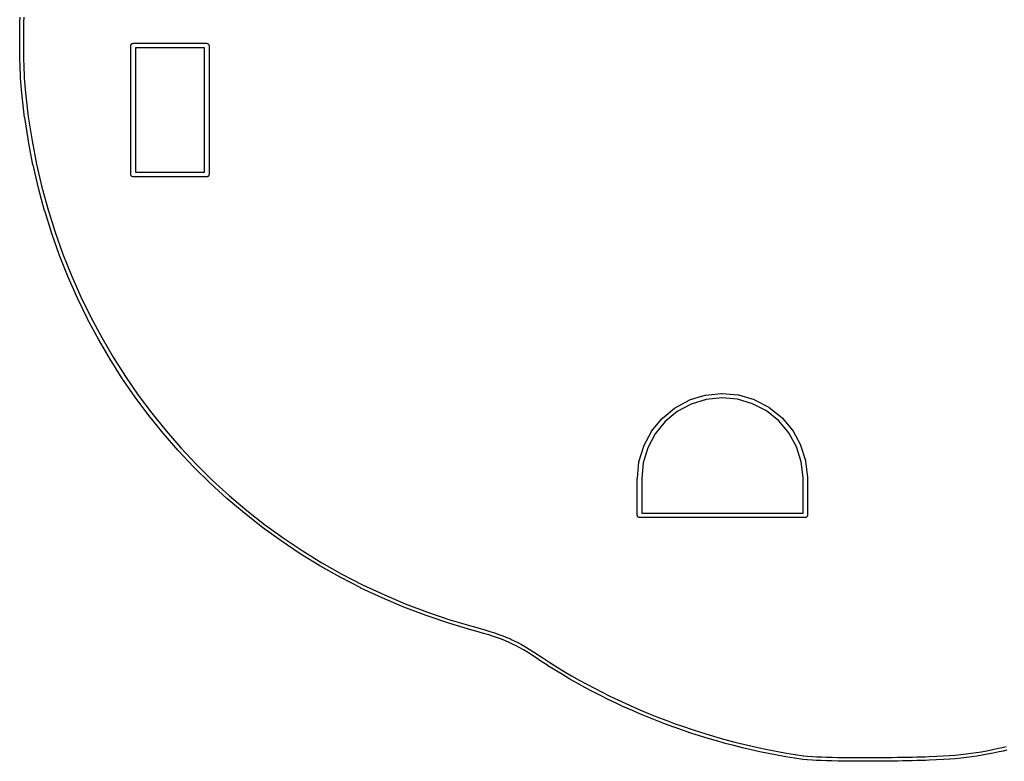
# Model space of a CAD drawing. Extents: x 50.3 to 149.9, y -133.7 to -53.
# Tile 1 of 14: x 51.9 to 78.7, y -133.7 to -113.5. Entities that reach past the tile are written whole.
import ezdxf

# ---------------------------------------------------------------- set-up
doc = ezdxf.new("R2010")
doc.units = 0
doc.layers.add('BLACK', color=7, linetype='CONTINUOUS')

msp = doc.modelspace()

# ---------------------------------------------------------------- linework, layer by layer
at = {"layer": 'BLACK', "linetype": 'CONTINUOUS'}
for p, q in [((51.9229, -113.746), (51.9255, -113.614)), ((51.9255, -113.614), (51.9289, -113.482)), ((51.9255, -113.614), (51.9255, -113.614)), ((51.9255, -113.614), (51.9255, -113.614)), ((52.0255, -113.616), (52.0228, -113.747)), ((52.0289, -113.485), (52.0255, -113.616)), ((51.9197, -114.009), (51.9209, -113.878)), ((51.9209, -113.878), (51.9229, -113.746)), ((51.9209, -113.878), (51.9209, -113.878)), ((51.9209, -113.878), (51.9209, -113.878)), ((51.9229, -113.746), (51.9229, -113.746)), ((51.9229, -113.746), (51.9229, -113.746)), ((52.0209, -113.879), (52.0197, -114.01)), ((52.0228, -113.747), (52.0209, -113.879)), ((51.9193, -114.14), (51.9197, -114.009)), ((51.9193, -114.141), (51.9193, -114.14)), ((51.9193, -114.14), (51.9193, -114.14)), ((51.9196, -114.27), (51.9193, -114.141)), ((51.9197, -114.009), (51.9197, -114.009)), ((51.9197, -114.009), (51.9197, -114.009)), ((52.0197, -114.01), (52.0193, -114.141)), ((52.0193, -114.141), (52.0196, -114.27)), ((51.9196, -114.271), (51.9196, -114.27)), ((51.9196, -114.27), (51.9196, -114.27)), ((51.9207, -114.399), (51.9196, -114.271)), ((51.9207, -114.4), (51.9207, -114.399)), ((51.9207, -114.399), (51.9207, -114.399)), ((51.9225, -114.527), (51.9207, -114.4)), ((52.0196, -114.27), (52.0207, -114.398)), ((52.0207, -114.398), (52.0225, -114.525)), ((54.9397, -114.25), (54.9409, -114.238)), ((54.94, -114.253), (54.9397, -114.25)), ((54.94, -117.747), (54.94, -114.253)), ((54.9409, -114.238), (54.9443, -114.227)), ((54.9443, -114.227), (54.9499, -114.217)), ((54.9499, -114.217), (54.9574, -114.207)), ((54.9574, -114.207), (54.9665, -114.2)), ((54.9665, -114.2), (54.9769, -114.194)), ((54.9769, -114.194), (54.9882, -114.191)), ((54.9882, -114.191), (54.9971, -114.19)), ((54.9971, -114.19), (55, -114.19)), ((55, -114.19), (55.0029, -114.19)), ((55.0029, -114.19), (56.9971, -114.19)), ((55.06, -114.31), (55.06, -117.69)), ((56.94, -114.31), (55.06, -114.31)), ((56.94, -117.69), (56.94, -114.31)), ((56.9971, -114.19), (57, -114.19)), ((57, -114.19), (57.0029, -114.19)), ((57.0029, -114.19), (57.0118, -114.191)), ((57.0118, -114.191), (57.0231, -114.194)), ((57.0231, -114.194), (57.0335, -114.2)), ((57.0335, -114.2), (57.0426, -114.207)), ((57.0426, -114.207), (57.0501, -114.217)), ((57.0501, -114.217), (57.0557, -114.227)), ((57.0557, -114.227), (57.0591, -114.238)), ((57.0591, -114.238), (57.0603, -114.25)), ((57.0603, -114.25), (57.06, -114.253)), ((57.06, -114.253), (57.06, -117.747)), ((51.9252, -114.652), (51.9225, -114.527)), ((51.9225, -114.527), (51.9225, -114.527)), ((51.9225, -114.527), (51.9225, -114.527)), ((51.9286, -114.775), (51.9252, -114.652)), ((51.9252, -114.652), (51.9252, -114.652)), ((51.9252, -114.652), (51.9252, -114.652)), ((52.0225, -114.525), (52.0252, -114.65)), ((52.0252, -114.65), (52.0286, -114.772)), ((51.9329, -114.895), (51.9286, -114.775)), ((51.9286, -114.775), (51.9286, -114.775)), ((51.9286, -114.775), (51.9286, -114.775)), ((51.9329, -114.896), (51.9329, -114.895)), ((51.9329, -114.895), (51.9329, -114.895)), ((51.9379, -115.013), (51.9329, -114.896)), ((52.0286, -114.772), (52.0328, -114.892)), ((52.0328, -114.892), (52.0378, -115.009)), ((51.9438, -115.127), (51.9379, -115.013)), ((51.9379, -115.013), (51.9379, -115.013)), ((51.9379, -115.013), (51.9379, -115.013)), ((51.9438, -115.128), (51.9438, -115.127)), ((51.9438, -115.127), (51.9438, -115.127)), ((51.9505, -115.238), (51.9438, -115.128)), ((52.0378, -115.009), (52.0436, -115.122)), ((52.0436, -115.122), (52.0503, -115.232)), ((51.9505, -115.239), (51.9505, -115.238)), ((51.9505, -115.238), (51.9505, -115.238)), ((51.958, -115.345), (51.9505, -115.239)), ((51.9581, -115.346), (51.958, -115.345)), ((51.958, -115.345), (51.958, -115.345)), ((51.958, -115.345), (51.958, -115.345)), ((51.9756, -115.545), (51.9581, -115.346)), ((52.0503, -115.232), (52.0577, -115.337)), ((52.0577, -115.337), (52.0751, -115.535)), ((51.9757, -115.545), (51.9756, -115.545)), ((51.9757, -115.546), (51.9757, -115.545)), ((51.9757, -115.547), (51.9757, -115.546)), ((52.0541, -116.201), (51.9757, -115.547)), ((52.0751, -115.535), (52.1533, -116.189)), ((52.0542, -116.202), (52.0541, -116.201)), ((52.0543, -116.202), (52.0542, -116.202)), ((52.0544, -116.203), (52.0543, -116.202)), ((52.1559, -116.849), (52.0544, -116.203)), ((52.1533, -116.189), (52.2545, -116.833)), ((52.2545, -116.833), (52.3785, -117.468)), ((52.156, -116.85), (52.1559, -116.849)), ((52.1561, -116.85), (52.156, -116.85)), ((52.1562, -116.851), (52.1561, -116.85)), ((52.2806, -117.488), (52.1562, -116.851)), ((52.2807, -117.489), (52.2806, -117.488)), ((52.2808, -117.489), (52.2807, -117.489)), ((52.281, -117.49), (52.2808, -117.489)), ((52.4278, -118.118), (52.281, -117.49)), ((52.3785, -117.468), (52.5249, -118.094)), ((54.9397, -117.75), (54.94, -117.747)), ((54.9409, -117.762), (54.9397, -117.75)), ((54.9443, -117.773), (54.9409, -117.762)), ((54.9499, -117.783), (54.9443, -117.773)), ((54.9574, -117.793), (54.9499, -117.783)), ((54.9665, -117.8), (54.9574, -117.793)), ((54.9769, -117.806), (54.9665, -117.8)), ((54.9882, -117.809), (54.9769, -117.806)), ((54.9971, -117.81), (54.9882, -117.809)), ((55, -117.81), (54.9971, -117.81)), ((54.9971, -117.81), (54.9971, -117.81)), ((55.0029, -117.81), (55, -117.81)), ((56.9971, -117.81), (55.0029, -117.81)), ((55.06, -117.69), (56.94, -117.69)), ((57, -117.81), (56.9971, -117.81)), ((57.0029, -117.81), (57, -117.81)), ((57.0118, -117.809), (57.0029, -117.81)), ((57.0029, -117.81), (57.0029, -117.81)), ((57.0231, -117.806), (57.0118, -117.809)), ((57.0335, -117.8), (57.0231, -117.806)), ((57.0426, -117.793), (57.0335, -117.8)), ((57.0501, -117.783), (57.0426, -117.793)), ((57.0557, -117.773), (57.0501, -117.783)), ((57.0591, -117.762), (57.0557, -117.773)), ((57.0603, -117.75), (57.0591, -117.762)), ((57.06, -117.747), (57.0603, -117.75)), ((52.4279, -118.118), (52.4278, -118.118)), ((52.428, -118.119), (52.4279, -118.118)), ((52.4282, -118.12), (52.428, -118.119)), ((52.5971, -118.737), (52.4282, -118.12)), ((52.5249, -118.094), (52.6933, -118.71)), ((52.5973, -118.738), (52.5971, -118.737)), ((52.5974, -118.738), (52.5973, -118.738)), ((52.5976, -118.739), (52.5974, -118.738)), ((52.7882, -119.347), (52.5976, -118.739)), ((52.6933, -118.71), (52.8834, -119.316)), ((52.7884, -119.347), (52.7882, -119.347)), ((52.7886, -119.348), (52.7884, -119.347)), ((52.7888, -119.348), (52.7886, -119.348)), ((53.0008, -119.945), (52.7888, -119.348)), ((52.8834, -119.316), (53.0947, -119.911)), ((53.001, -119.945), (53.0008, -119.945)), ((53.0012, -119.946), (53.001, -119.945)), ((53.0014, -119.947), (53.0012, -119.946)), ((53.2344, -120.532), (53.0014, -119.947)), ((53.0947, -119.911), (53.3269, -120.494)), ((53.2346, -120.533), (53.2344, -120.532)), ((53.2348, -120.533), (53.2346, -120.533)), ((53.2351, -120.534), (53.2348, -120.533)), ((53.4886, -121.108), (53.2351, -120.534)), ((53.3269, -120.494), (53.5797, -121.066)), ((53.4889, -121.108), (53.4886, -121.108)), ((53.4891, -121.109), (53.4889, -121.108)), ((53.4894, -121.109), (53.4891, -121.109)), ((53.7632, -121.671), (53.4894, -121.109)), ((53.5797, -121.066), (53.8527, -121.626)), ((53.8527, -121.626), (54.1455, -122.174)), ((53.7635, -121.672), (53.7632, -121.671)), ((53.7637, -121.672), (53.7635, -121.672)), ((53.7641, -121.673), (53.7637, -121.672)), ((54.0578, -122.222), (53.7641, -121.673)), ((54.1455, -122.174), (54.4578, -122.708)), ((54.0581, -122.222), (54.0578, -122.222)), ((54.0583, -122.223), (54.0581, -122.222)), ((54.0587, -122.223), (54.0583, -122.223)), ((54.3719, -122.76), (54.0587, -122.223)), ((54.4578, -122.708), (54.7891, -123.23)), ((54.3722, -122.76), (54.3719, -122.76)), ((54.3725, -122.761), (54.3722, -122.76)), ((54.3729, -122.761), (54.3725, -122.761)), ((54.7052, -123.284), (54.3729, -122.761)), ((54.7891, -123.23), (55.1392, -123.737)), ((54.7056, -123.285), (54.7052, -123.284)), ((54.7059, -123.285), (54.7056, -123.285)), ((54.7063, -123.286), (54.7059, -123.285)), ((55.0574, -123.795), (54.7063, -123.286)), ((55.1392, -123.737), (55.5077, -124.23)), ((70.1103, -123.868), (70.5298, -123.739)), ((70.5298, -123.739), (70.5306, -123.738)), ((70.5306, -123.738), (70.536, -123.737)), ((70.536, -123.737), (70.5413, -123.736)), ((70.5413, -123.736), (70.978, -123.69)), ((70.978, -123.69), (70.978, -123.69)), ((70.978, -123.69), (70.9789, -123.69)), ((70.9789, -123.69), (70.9843, -123.69)), ((70.9843, -123.69), (70.9897, -123.69)), ((70.9897, -123.69), (71.427, -123.73)), ((71.427, -123.73), (71.4279, -123.73)), ((71.4279, -123.73), (71.4332, -123.731)), ((71.4332, -123.731), (71.4385, -123.732)), ((71.4385, -123.732), (71.8598, -123.856)), ((55.0578, -123.795), (55.0574, -123.795)), ((55.0581, -123.796), (55.0578, -123.795)), ((55.0585, -123.796), (55.0581, -123.796)), ((55.4281, -124.291), (55.0585, -123.796)), ((69.7133, -124.082), (70.0996, -123.873)), ((70.1515, -123.981), (69.7755, -124.185)), ((70.0996, -123.873), (70.1003, -123.873)), ((70.1003, -123.873), (70.1053, -123.871)), ((70.1053, -123.871), (70.1103, -123.868)), ((70.5597, -123.855), (70.1515, -123.981)), ((70.9847, -123.81), (70.5597, -123.855)), ((71.4103, -123.849), (70.9847, -123.81)), ((71.8203, -123.97), (71.4103, -123.849)), ((72.199, -124.168), (71.8203, -123.97)), ((71.8598, -123.856), (71.8606, -123.857)), ((71.8606, -123.857), (71.8657, -123.859)), ((71.8657, -123.859), (71.8707, -123.861)), ((71.8707, -123.861), (72.2598, -124.064)), ((55.4285, -124.291), (55.4281, -124.291)), ((55.4288, -124.292), (55.4285, -124.291)), ((55.4293, -124.292), (55.4288, -124.292)), ((55.8169, -124.773), (55.4293, -124.292)), ((55.5077, -124.23), (55.8941, -124.709)), ((69.3652, -124.368), (69.7036, -124.088)), ((69.7755, -124.185), (69.4462, -124.457)), ((69.7036, -124.088), (69.7042, -124.088)), ((69.7042, -124.088), (69.7088, -124.085)), ((69.7088, -124.085), (69.7133, -124.082)), ((72.5321, -124.436), (72.199, -124.168)), ((72.2598, -124.064), (72.2606, -124.065)), ((72.2606, -124.065), (72.2651, -124.068)), ((72.2651, -124.068), (72.2696, -124.071)), ((72.2696, -124.071), (72.6118, -124.346)), ((69.0794, -124.717), (69.357, -124.377)), ((69.4462, -124.457), (69.1761, -124.788)), ((69.357, -124.377), (69.3575, -124.376)), ((69.3575, -124.376), (69.3614, -124.372)), ((69.3614, -124.372), (69.3652, -124.368)), ((72.8068, -124.763), (72.5321, -124.436)), ((72.6118, -124.346), (72.6125, -124.346)), ((72.6125, -124.346), (72.6163, -124.35)), ((72.6163, -124.35), (72.6202, -124.354)), ((72.6202, -124.354), (72.9025, -124.69)), ((55.8173, -124.773), (55.8169, -124.773)), ((55.8177, -124.773), (55.8173, -124.773)), ((55.8181, -124.774), (55.8177, -124.773)), ((56.2234, -125.239), (55.8181, -124.774)), ((55.8941, -124.709), (56.2982, -125.172)), ((68.8668, -125.114), (69.0729, -124.727)), ((69.1761, -124.788), (68.9755, -125.166)), ((69.0729, -124.727), (69.0733, -124.726)), ((69.0733, -124.726), (69.0764, -124.721)), ((69.0764, -124.721), (69.0794, -124.717)), ((73.0126, -125.137), (72.8068, -124.763)), ((72.9025, -124.69), (72.903, -124.691)), ((72.903, -124.691), (72.906, -124.695)), ((72.906, -124.695), (72.9091, -124.7)), ((72.9091, -124.7), (73.1206, -125.085)), ((68.8626, -125.124), (68.8647, -125.119)), ((68.8647, -125.119), (68.8668, -125.114)), ((73.1206, -125.085), (73.121, -125.085)), ((73.121, -125.085), (73.1231, -125.091)), ((73.1231, -125.091), (73.1252, -125.095)), ((73.1252, -125.095), (73.258, -125.514)), ((56.2239, -125.239), (56.2234, -125.239)), ((56.2242, -125.24), (56.2239, -125.239)), ((56.2247, -125.24), (56.2242, -125.24)), ((56.6474, -125.69), (56.2247, -125.24)), ((56.2982, -125.172), (56.7195, -125.62)), ((68.7354, -125.546), (68.8623, -125.125)), ((68.9755, -125.166), (68.852, -125.575)), ((68.8623, -125.125), (68.8626, -125.124)), ((73.1419, -125.545), (73.0126, -125.137)), ((56.7195, -125.62), (57.1578, -126.052)), ((68.6903, -125.994), (68.7331, -125.557)), ((68.7331, -125.557), (68.7332, -125.556)), ((68.7332, -125.556), (68.7344, -125.551)), ((68.7344, -125.551), (68.7354, -125.546)), ((68.852, -125.575), (68.81, -126.003)), ((73.1898, -125.972), (73.1419, -125.545)), ((73.258, -125.514), (73.2583, -125.515)), ((73.2583, -125.515), (73.2593, -125.52)), ((73.2593, -125.52), (73.2605, -125.526)), ((73.2605, -125.526), (73.3094, -125.962)), ((56.6478, -125.69), (56.6474, -125.69)), ((56.6482, -125.69), (56.6478, -125.69)), ((56.6487, -125.691), (56.6482, -125.69)), ((57.0883, -126.124), (56.6487, -125.691)), ((57.0887, -126.125), (57.0883, -126.124)), ((57.0891, -126.125), (57.0887, -126.125)), ((57.0897, -126.126), (57.0891, -126.125)), ((57.5459, -126.542), (57.0897, -126.126)), ((57.1578, -126.052), (57.6126, -126.468)), ((68.69, -125.997), (68.6903, -125.994)), ((68.69, -126.997), (68.69, -125.997)), ((68.6903, -125.994), (68.6903, -125.994)), ((68.81, -126.003), (68.81, -126.94)), ((73.19, -126), (73.1898, -125.972)), ((73.19, -126.94), (73.19, -126)), ((73.3094, -125.962), (73.3095, -125.963)), ((73.3095, -125.963), (73.3095, -125.965)), ((73.3095, -125.965), (73.3098, -125.968)), ((73.3098, -125.968), (73.31, -125.997)), ((73.31, -125.997), (73.31, -125.997)), ((73.31, -125.997), (73.31, -126.997)), ((57.5463, -126.543), (57.5459, -126.542)), ((57.5467, -126.543), (57.5463, -126.543)), ((57.5473, -126.544), (57.5467, -126.543)), ((58.0197, -126.944), (57.5473, -126.544)), ((57.6126, -126.468), (58.0836, -126.867)), ((58.0202, -126.944), (58.0197, -126.944)), ((58.0206, -126.944), (58.0202, -126.944)), ((58.0212, -126.945), (58.0206, -126.944)), ((58.5095, -127.328), (58.0212, -126.945)), ((58.0836, -126.867), (58.5704, -127.248)), ((68.81, -126.94), (73.19, -126.94)), ((58.5704, -127.248), (59.0726, -127.612)), ((68.6897, -127), (68.69, -126.997)), ((68.6909, -127.012), (68.6897, -127)), ((68.6943, -127.023), (68.6909, -127.012)), ((68.6999, -127.033), (68.6943, -127.023)), ((68.7074, -127.043), (68.6999, -127.033)), ((68.7165, -127.05), (68.7074, -127.043)), ((68.7269, -127.056), (68.7165, -127.05)), ((68.7382, -127.059), (68.7269, -127.056)), ((68.75, -127.06), (68.7382, -127.059)), ((68.7529, -127.06), (68.75, -127.06)), ((73.2471, -127.06), (68.7529, -127.06)), ((73.25, -127.06), (73.2471, -127.06)), ((73.2618, -127.059), (73.25, -127.06)), ((73.2731, -127.056), (73.2618, -127.059)), ((73.2835, -127.05), (73.2731, -127.056)), ((73.2926, -127.043), (73.2835, -127.05)), ((73.3001, -127.033), (73.2926, -127.043)), ((73.3057, -127.023), (73.3001, -127.033)), ((73.3091, -127.012), (73.3057, -127.023)), ((73.31, -127.003), (73.3091, -127.012)), ((73.31, -126.997), (73.3103, -127)), ((73.3103, -127), (73.31, -127.003)), ((73.31, -127.003), (73.31, -127.003)), ((58.51, -127.328), (58.5095, -127.328)), ((58.5104, -127.328), (58.51, -127.328)), ((58.511, -127.329), (58.5104, -127.328)), ((59.0148, -127.694), (58.511, -127.329)), ((59.0153, -127.694), (59.0148, -127.694)), ((59.0157, -127.694), (59.0153, -127.694)), ((59.0163, -127.695), (59.0157, -127.694)), ((59.5352, -128.041), (59.0163, -127.695)), ((59.0726, -127.612), (59.59, -127.958)), ((59.5357, -128.042), (59.5352, -128.041)), ((59.5362, -128.042), (59.5357, -128.042)), ((59.5368, -128.042), (59.5362, -128.042)), ((60.0705, -128.371), (59.5368, -128.042)), ((59.59, -127.958), (60.1221, -128.285)), ((60.1221, -128.285), (60.6685, -128.593)), ((60.071, -128.371), (60.0705, -128.371)), ((60.0715, -128.371), (60.071, -128.371)), ((60.0721, -128.372), (60.0715, -128.371)), ((60.6202, -128.681), (60.0721, -128.372)), ((60.6685, -128.593), (61.2289, -128.882)), ((60.6207, -128.681), (60.6202, -128.681)), ((60.6212, -128.681), (60.6207, -128.681)), ((60.6218, -128.681), (60.6212, -128.681)), ((61.184, -128.971), (60.6218, -128.681)), ((61.1845, -128.971), (61.184, -128.971)), ((61.185, -128.972), (61.1845, -128.971)), ((61.1856, -128.972), (61.185, -128.972)), ((61.7614, -129.242), (61.1856, -128.972)), ((61.2289, -128.882), (61.803, -129.151)), ((61.762, -129.242), (61.7614, -129.242)), ((61.7625, -129.242), (61.762, -129.242)), ((61.7631, -129.242), (61.7625, -129.242)), ((62.3522, -129.492), (61.7631, -129.242)), ((61.803, -129.151), (62.3903, -129.399)), ((62.3903, -129.399), (62.9905, -129.627)), ((62.3528, -129.492), (62.3522, -129.492)), ((62.3533, -129.492), (62.3528, -129.492)), ((62.3539, -129.492), (62.3533, -129.492)), ((62.9559, -129.721), (62.3539, -129.492)), ((62.9905, -129.627), (63.6033, -129.833)), ((62.9565, -129.721), (62.9559, -129.721)), ((62.9571, -129.721), (62.9565, -129.721)), ((62.9577, -129.721), (62.9571, -129.721)), ((63.5723, -129.928), (62.9577, -129.721)), ((63.5729, -129.929), (63.5723, -129.928)), ((63.5734, -129.929), (63.5729, -129.929)), ((63.5741, -129.929), (63.5734, -129.929)), ((64.2008, -130.115), (63.5741, -129.929)), ((63.6033, -129.833), (64.2289, -130.019)), ((64.2009, -130.115), (64.2008, -130.115)), ((64.2016, -130.115), (64.2009, -130.115)), ((64.2009, -130.115), (64.2009, -130.115)), ((64.367, -130.161), (64.2016, -130.115)), ((64.2289, -130.019), (64.3941, -130.065)), ((64.5175, -130.204), (64.367, -130.161)), ((64.3941, -130.065), (64.3944, -130.065)), ((64.3944, -130.065), (64.3945, -130.065)), ((64.3945, -130.065), (64.5454, -130.108)), ((64.5454, -130.108), (64.5459, -130.108)), ((64.5459, -130.108), (64.5459, -130.108)), ((64.5459, -130.108), (64.6839, -130.15)), ((64.6839, -130.15), (64.6846, -130.15)), ((64.6846, -130.15), (64.6846, -130.15)), ((64.6846, -130.15), (64.6846, -130.15)), ((64.6846, -130.15), (64.8115, -130.19)), ((64.8115, -130.19), (64.8121, -130.19)), ((64.8121, -130.19), (64.8122, -130.19)), ((64.8122, -130.19), (64.8124, -130.19)), ((64.8124, -130.19), (64.9299, -130.23)), ((64.6549, -130.245), (64.5175, -130.204)), ((64.7809, -130.285), (64.6549, -130.245)), ((64.8974, -130.324), (64.7809, -130.285)), ((65.0061, -130.364), (64.8974, -130.324)), ((64.9299, -130.23), (64.9305, -130.23)), ((64.9305, -130.23), (64.9307, -130.23)), ((64.9307, -130.23), (64.931, -130.23)), ((64.931, -130.23), (65.0409, -130.27)), ((65.1089, -130.404), (65.0061, -130.364)), ((65.0409, -130.27), (65.0415, -130.27)), ((65.0415, -130.27), (65.0418, -130.27)), ((65.0418, -130.27), (65.0422, -130.271)), ((65.0422, -130.271), (65.1463, -130.312)), ((65.2076, -130.447), (65.1089, -130.404)), ((65.1463, -130.312), (65.1469, -130.312)), ((65.1469, -130.312), (65.1473, -130.312)), ((65.1473, -130.312), (65.1477, -130.312)), ((65.1477, -130.312), (65.2478, -130.355)), ((65.3041, -130.492), (65.2076, -130.447)), ((65.2478, -130.355), (65.2484, -130.355)), ((65.2484, -130.355), (65.2488, -130.356)), ((65.2488, -130.356), (65.2492, -130.356)), ((65.2492, -130.356), (65.3471, -130.402)), ((65.3471, -130.402), (65.3478, -130.402)), ((65.3478, -130.402), (65.3481, -130.402)), ((65.3481, -130.402), (65.3485, -130.402)), ((65.3485, -130.402), (65.446, -130.452)), ((65.446, -130.452), (65.4466, -130.452)), ((65.4466, -130.452), (65.447, -130.452)), ((65.447, -130.452), (65.4473, -130.452)), ((65.4473, -130.452), (65.5461, -130.506)), ((65.4002, -130.541), (65.3041, -130.492)), ((65.4978, -130.594), (65.4002, -130.541)), ((65.5987, -130.652), (65.4978, -130.594)), ((65.5461, -130.506), (65.5467, -130.506)), ((65.5467, -130.506), (65.547, -130.507)), ((65.547, -130.507), (65.5472, -130.507)), ((65.5472, -130.507), (65.6492, -130.566)), ((65.7048, -130.716), (65.5987, -130.652)), ((65.6492, -130.566), (65.6498, -130.566)), ((65.6498, -130.566), (65.6499, -130.566)), ((65.6499, -130.566), (65.6501, -130.566)), ((65.6501, -130.566), (65.757, -130.631)), ((65.8177, -130.787), (65.7048, -130.716)), ((65.757, -130.631), (65.7576, -130.631)), ((65.7576, -130.631), (65.7576, -130.631)), ((65.7576, -130.631), (65.7577, -130.631)), ((65.7577, -130.631), (65.8713, -130.703)), ((65.8713, -130.703), (65.8718, -130.703)), ((65.8718, -130.703), (65.8718, -130.703)), ((65.8718, -130.703), (65.9939, -130.782)), ((65.9393, -130.866), (65.8177, -130.787)), ((66.0715, -130.953), (65.9393, -130.866)), ((65.9939, -130.782), (65.9943, -130.783)), ((65.9943, -130.783), (65.9943, -130.783)), ((65.9943, -130.783), (66.1265, -130.87)), ((66.0716, -130.954), (66.0715, -130.953)), ((66.0715, -130.953), (66.0715, -130.953)), ((66.2626, -131.078), (66.0716, -130.954)), ((66.1265, -130.87), (66.317, -130.995)), ((66.317, -130.995), (66.5106, -131.117)), ((66.2626, -131.079), (66.2626, -131.078)), ((66.2627, -131.079), (66.2626, -131.079)), ((66.2632, -131.079), (66.2627, -131.079)), ((66.4574, -131.202), (66.2632, -131.079)), ((66.4575, -131.202), (66.4574, -131.202)), ((66.4581, -131.202), (66.4575, -131.202)), ((66.4575, -131.202), (66.4575, -131.202)), ((66.6554, -131.322), (66.4581, -131.202)), ((66.5106, -131.117), (66.7072, -131.237)), ((66.7072, -131.237), (66.9069, -131.355)), ((66.6555, -131.322), (66.6554, -131.322)), ((66.6561, -131.323), (66.6555, -131.322)), ((66.6555, -131.322), (66.6555, -131.322)), ((66.8564, -131.441), (66.6561, -131.323)), ((66.8565, -131.441), (66.8564, -131.441)), ((66.8564, -131.441), (66.8564, -131.441)), ((66.8571, -131.441), (66.8565, -131.441)), ((67.0603, -131.557), (66.8571, -131.441)), ((66.9069, -131.355), (67.1095, -131.47)), ((67.1095, -131.47), (67.3148, -131.583)), ((67.0609, -131.557), (67.0603, -131.557)), ((67.0603, -131.557), (67.0603, -131.557)), ((67.0603, -131.557), (67.0603, -131.557)), ((67.2669, -131.671), (67.0609, -131.557)), ((67.2676, -131.671), (67.2669, -131.671)), ((67.2669, -131.671), (67.2669, -131.671)), ((67.2669, -131.671), (67.2669, -131.671)), ((67.4762, -131.782), (67.2676, -131.671)), ((67.3148, -131.583), (67.5228, -131.693)), ((67.4768, -131.782), (67.4762, -131.782)), ((67.4762, -131.782), (67.4762, -131.782)), ((67.4762, -131.782), (67.4762, -131.782)), ((67.6879, -131.891), (67.4768, -131.782)), ((67.5228, -131.693), (67.7333, -131.802)), ((67.7333, -131.802), (67.9462, -131.907)), ((67.6886, -131.891), (67.6879, -131.891)), ((67.6879, -131.891), (67.6879, -131.891)), ((67.6879, -131.891), (67.6879, -131.891)), ((67.9021, -131.997), (67.6886, -131.891)), ((67.9027, -131.997), (67.9021, -131.997)), ((67.9021, -131.997), (67.9021, -131.997)), ((68.1184, -132.1), (67.9027, -131.997)), ((67.9462, -131.907), (68.1613, -132.01)), ((68.1613, -132.01), (68.3785, -132.11)), ((68.1191, -132.101), (68.1184, -132.1)), ((68.1184, -132.1), (68.1184, -132.1)), ((68.3369, -132.201), (68.1191, -132.101)), ((68.3376, -132.201), (68.3369, -132.201)), ((68.3369, -132.201), (68.3369, -132.201)), ((68.5574, -132.299), (68.3376, -132.201)), ((68.3785, -132.11), (68.5978, -132.208)), ((68.558, -132.3), (68.5574, -132.299)), ((68.5574, -132.299), (68.5574, -132.299)), ((68.7798, -132.395), (68.558, -132.3)), ((68.5978, -132.208), (68.8189, -132.303)), ((68.8189, -132.303), (69.0418, -132.395)), ((68.7804, -132.395), (68.7798, -132.395)), ((68.7798, -132.395), (68.7798, -132.395)), ((69.0039, -132.487), (68.7804, -132.395)), ((69.0045, -132.488), (69.0039, -132.487)), ((69.0039, -132.487), (69.0039, -132.487)), ((69.2296, -132.577), (69.0045, -132.488)), ((69.0418, -132.395), (69.2662, -132.484)), ((69.2302, -132.577), (69.2296, -132.577)), ((69.2296, -132.577), (69.2296, -132.577)), ((69.4568, -132.664), (69.2302, -132.577)), ((69.2662, -132.484), (69.4921, -132.57)), ((69.4921, -132.57), (69.7196, -132.654)), ((69.4574, -132.664), (69.4568, -132.664)), ((69.4568, -132.664), (69.4568, -132.664)), ((69.6854, -132.748), (69.4574, -132.664)), ((69.686, -132.748), (69.6854, -132.748)), ((69.6854, -132.748), (69.6854, -132.748)), ((69.9152, -132.829), (69.686, -132.748)), ((69.7196, -132.654), (69.9481, -132.734)), ((69.9158, -132.829), (69.9152, -132.829)), ((69.9152, -132.829), (69.9152, -132.829)), ((70.146, -132.907), (69.9158, -132.829)), ((69.9481, -132.734), (70.1777, -132.812)), ((70.1777, -132.812), (70.4084, -132.886)), ((70.1467, -132.907), (70.146, -132.907)), ((70.146, -132.907), (70.146, -132.907)), ((70.378, -132.982), (70.1467, -132.907)), ((70.3786, -132.982), (70.378, -132.982)), ((70.378, -132.982), (70.378, -132.982)), ((70.6107, -133.053), (70.3786, -132.982)), ((70.4084, -132.886), (70.6399, -132.958)), ((70.6114, -133.054), (70.6107, -133.053)), ((70.6107, -133.053), (70.6107, -133.053)), ((70.8442, -133.122), (70.6114, -133.054)), ((70.6399, -132.958), (70.872, -133.026)), ((70.8449, -133.122), (70.8442, -133.122)), ((70.8442, -133.122), (70.8442, -133.122)), ((71.0783, -133.187), (70.8449, -133.122)), ((70.872, -133.026), (71.1049, -133.091)), ((71.1049, -133.091), (71.3381, -133.152)), ((71.0789, -133.187), (71.0783, -133.187)), ((71.0783, -133.187), (71.0783, -133.187)), ((71.3128, -133.249), (71.0789, -133.187)), ((71.3135, -133.249), (71.3128, -133.249)), ((71.3128, -133.249), (71.3128, -133.249)), ((71.5478, -133.308), (71.3135, -133.249)), ((71.3381, -133.152), (71.5717, -133.211)), ((71.5484, -133.308), (71.5478, -133.308)), ((71.5478, -133.308), (71.5478, -133.308)), ((71.7829, -133.363), (71.5484, -133.308)), ((71.5717, -133.211), (71.8055, -133.266)), ((71.7836, -133.363), (71.7829, -133.363)), ((71.7829, -133.363), (71.7829, -133.363)), ((72.0182, -133.415), (71.7836, -133.363)), ((71.8055, -133.266), (72.0393, -133.317)), ((72.0393, -133.317), (72.2733, -133.366)), ((72.2733, -133.366), (72.5068, -133.41)), ((72.5068, -133.41), (72.7402, -133.451)), ((78.036, -133.413), (78.181, -133.386)), ((78.181, -133.386), (78.3324, -133.356)), ((78.3324, -133.356), (78.4929, -133.322)), ((78.4929, -133.322), (78.5988, -133.3)), ((78.6197, -133.398), (78.5137, -133.42)), ((78.5988, -133.3), (78.704, -133.277)), ((78.5988, -133.3), (78.5988, -133.3)), ((78.6199, -133.398), (78.6197, -133.398)), ((78.6197, -133.398), (78.6197, -133.398)), ((78.7252, -133.375), (78.6199, -133.398)), ((72.0188, -133.415), (72.0182, -133.415)), ((72.0182, -133.415), (72.0182, -133.415)), ((72.0182, -133.415), (72.0182, -133.415)), ((72.2534, -133.464), (72.0188, -133.415)), ((72.2541, -133.464), (72.2534, -133.464)), ((72.2534, -133.464), (72.2534, -133.464)), ((72.2534, -133.464), (72.2534, -133.464)), ((72.4884, -133.509), (72.2541, -133.464)), ((72.4885, -133.509), (72.4884, -133.509)), ((72.4884, -133.509), (72.4884, -133.509)), ((72.4891, -133.509), (72.4885, -133.509)), ((72.7232, -133.55), (72.4891, -133.509)), ((72.7233, -133.55), (72.7232, -133.55)), ((72.7232, -133.55), (72.7232, -133.55)), ((72.7239, -133.55), (72.7233, -133.55)), ((72.9576, -133.588), (72.7239, -133.55)), ((72.7402, -133.451), (72.9732, -133.489)), ((72.9583, -133.588), (72.9576, -133.588)), ((72.9576, -133.588), (72.9576, -133.588)), ((72.9576, -133.588), (72.9576, -133.588)), ((73.1877, -133.621), (72.9583, -133.588)), ((72.9732, -133.489), (73.2049, -133.523)), ((73.1889, -133.622), (73.1877, -133.621)), ((73.1935, -133.622), (73.1889, -133.622)), ((73.2984, -133.633), (73.1935, -133.622)), ((73.2049, -133.523), (73.2085, -133.523)), ((73.2085, -133.523), (73.2087, -133.523)), ((73.2087, -133.523), (73.3081, -133.534)), ((73.299, -133.633), (73.2984, -133.633)), ((73.2995, -133.633), (73.299, -133.633)), ((73.3002, -133.633), (73.2995, -133.633)), ((73.4424, -133.643), (73.3002, -133.633)), ((73.3081, -133.534), (73.449, -133.544)), ((73.4425, -133.643), (73.4424, -133.643)), ((73.4426, -133.643), (73.4425, -133.643)), ((73.4433, -133.644), (73.4426, -133.643)), ((73.5567, -133.65), (73.4433, -133.644)), ((73.449, -133.544), (73.5617, -133.55)), ((73.5572, -133.65), (73.5567, -133.65)), ((73.5567, -133.65), (73.5567, -133.65)), ((73.684, -133.655), (73.5572, -133.65)), ((73.5617, -133.55), (73.6881, -133.555)), ((73.6844, -133.655), (73.684, -133.655)), ((73.684, -133.655), (73.684, -133.655)), ((73.8233, -133.66), (73.6844, -133.655)), ((73.6881, -133.555), (73.8265, -133.56)), ((73.8237, -133.66), (73.8233, -133.66)), ((73.8233, -133.66), (73.8233, -133.66)), ((73.9735, -133.664), (73.8237, -133.66)), ((73.8265, -133.56), (73.9762, -133.564)), ((73.9738, -133.664), (73.9735, -133.664)), ((73.9735, -133.664), (73.9735, -133.664)), ((74.1334, -133.667), (73.9738, -133.664)), ((73.9762, -133.564), (74.1354, -133.567)), ((74.1337, -133.667), (74.1334, -133.667)), ((74.1334, -133.667), (74.1334, -133.667)), ((74.3017, -133.67), (74.1337, -133.667)), ((74.1354, -133.567), (74.3033, -133.57)), ((74.3019, -133.67), (74.3017, -133.67)), ((74.3017, -133.67), (74.3017, -133.67)), ((74.4772, -133.672), (74.3019, -133.67)), ((74.3033, -133.57), (74.4781, -133.572)), ((74.4774, -133.672), (74.4772, -133.672)), ((74.4772, -133.672), (74.4772, -133.672)), ((74.6586, -133.674), (74.4774, -133.672)), ((74.4781, -133.572), (74.4782, -133.572)), ((74.4782, -133.572), (74.6593, -133.574)), ((74.6588, -133.674), (74.6586, -133.674)), ((74.6586, -133.674), (74.6586, -133.674)), ((74.8448, -133.674), (74.6588, -133.674)), ((74.6593, -133.574), (74.8451, -133.574)), ((74.845, -133.674), (74.8448, -133.674)), ((74.8448, -133.674), (74.8448, -133.674)), ((75.0345, -133.674), (74.845, -133.674)), ((74.8451, -133.574), (75.0344, -133.574)), ((75.0344, -133.574), (75.2258, -133.573)), ((75.0347, -133.674), (75.0345, -133.674)), ((75.0345, -133.674), (75.0345, -133.674)), ((75.2265, -133.673), (75.0347, -133.674)), ((75.2258, -133.573), (75.4186, -133.571)), ((75.2267, -133.673), (75.2265, -133.673)), ((75.2265, -133.673), (75.2265, -133.673)), ((75.4195, -133.671), (75.2267, -133.673)), ((75.4186, -133.571), (75.6109, -133.569)), ((75.4197, -133.671), (75.4195, -133.671)), ((75.4195, -133.671), (75.4195, -133.671)), ((75.6123, -133.669), (75.4197, -133.671)), ((75.6109, -133.569), (75.7577, -133.566)), ((75.6125, -133.669), (75.6123, -133.669)), ((75.6123, -133.669), (75.6123, -133.669)), ((75.7594, -133.666), (75.6125, -133.669)), ((75.7577, -133.566), (75.8979, -133.564)), ((75.7577, -133.566), (75.7577, -133.566)), ((75.7595, -133.666), (75.7594, -133.666)), ((75.7594, -133.666), (75.7594, -133.666)), ((75.8997, -133.664), (75.7595, -133.666)), ((75.8979, -133.564), (76.0316, -133.561)), ((75.8979, -133.564), (75.8979, -133.564)), ((75.8998, -133.664), (75.8997, -133.664)), ((75.8997, -133.664), (75.8997, -133.664)), ((76.0336, -133.661), (75.8998, -133.664)), ((76.0316, -133.561), (76.1592, -133.559)), ((76.0337, -133.661), (76.0336, -133.661)), ((76.0336, -133.661), (76.0336, -133.661)), ((76.1613, -133.659), (76.0337, -133.661)), ((76.1592, -133.559), (76.2808, -133.556)), ((76.1592, -133.559), (76.1592, -133.559)), ((76.1614, -133.659), (76.1613, -133.659)), ((76.1615, -133.659), (76.1614, -133.659)), ((76.2833, -133.656), (76.1615, -133.659)), ((76.2808, -133.556), (76.3971, -133.553)), ((76.2808, -133.556), (76.2808, -133.556)), ((76.2834, -133.656), (76.2833, -133.656)), ((76.2833, -133.656), (76.2833, -133.656)), ((76.3998, -133.653), (76.2834, -133.656)), ((76.3971, -133.553), (76.3972, -133.553)), ((76.3972, -133.553), (76.5079, -133.549)), ((76.3999, -133.653), (76.3998, -133.653)), ((76.3998, -133.653), (76.3998, -133.653)), ((76.511, -133.649), (76.3999, -133.653)), ((76.5079, -133.549), (76.6141, -133.546)), ((76.5079, -133.549), (76.5079, -133.549)), ((76.5112, -133.649), (76.511, -133.649)), ((76.511, -133.649), (76.511, -133.649)), ((76.6175, -133.646), (76.5112, -133.649)), ((76.6141, -133.546), (76.8126, -133.538)), ((76.6178, -133.646), (76.6175, -133.646)), ((76.6175, -133.646), (76.6175, -133.646)), ((76.8168, -133.638), (76.6178, -133.646)), ((76.8126, -133.538), (76.9952, -133.529)), ((76.8173, -133.638), (76.8168, -133.638)), ((76.8168, -133.638), (76.8168, -133.638)), ((77.0005, -133.629), (76.8173, -133.638)), ((76.9952, -133.529), (77.1644, -133.518)), ((77.0012, -133.629), (77.0005, -133.629)), ((77.0005, -133.629), (77.0005, -133.629)), ((77.171, -133.618), (77.0012, -133.629)), ((77.1644, -133.518), (77.3225, -133.506)), ((77.1717, -133.618), (77.171, -133.618)), ((77.171, -133.618), (77.171, -133.618)), ((77.171, -133.618), (77.171, -133.618)), ((77.3307, -133.606), (77.1717, -133.618)), ((77.3225, -133.506), (77.4722, -133.492)), ((77.3308, -133.606), (77.3307, -133.606)), ((77.3307, -133.606), (77.3307, -133.606)), ((77.3315, -133.606), (77.3308, -133.606)), ((77.482, -133.592), (77.3315, -133.606)), ((77.4722, -133.492), (77.6158, -133.476)), ((77.4821, -133.592), (77.482, -133.592)), ((77.4822, -133.592), (77.4821, -133.592)), ((77.4829, -133.591), (77.4822, -133.592)), ((77.6275, -133.575), (77.4829, -133.591)), ((77.6158, -133.476), (77.756, -133.457)), ((77.6276, -133.575), (77.6275, -133.575)), ((77.6278, -133.575), (77.6276, -133.575)), ((77.6284, -133.575), (77.6278, -133.575)), ((77.7696, -133.556), (77.6284, -133.575)), ((77.756, -133.457), (77.8952, -133.436)), ((77.7697, -133.556), (77.7696, -133.556)), ((77.7698, -133.556), (77.7697, -133.556)), ((77.7705, -133.556), (77.7698, -133.556)), ((77.9106, -133.535), (77.7705, -133.556)), ((77.8952, -133.436), (78.036, -133.413)), ((77.9107, -133.535), (77.9106, -133.535)), ((77.9108, -133.535), (77.9107, -133.535)), ((77.9115, -133.535), (77.9108, -133.535)), ((78.0531, -133.511), (77.9115, -133.535)), ((78.0538, -133.511), (78.0531, -133.511)), ((78.0531, -133.511), (78.0531, -133.511)), ((78.0531, -133.511), (78.0531, -133.511)), ((78.1993, -133.484), (78.0538, -133.511)), ((78.2, -133.484), (78.1993, -133.484)), ((78.1993, -133.484), (78.1993, -133.484)), ((78.352, -133.454), (78.2, -133.484)), ((78.3525, -133.454), (78.352, -133.454)), ((78.352, -133.454), (78.352, -133.454)), ((78.5134, -133.42), (78.3525, -133.454)), ((78.5137, -133.42), (78.5134, -133.42)), ((78.5134, -133.42), (78.5134, -133.42))]:
    msp.add_line(p, q, dxfattribs=at)

doc.saveas('drawing.dxf')
